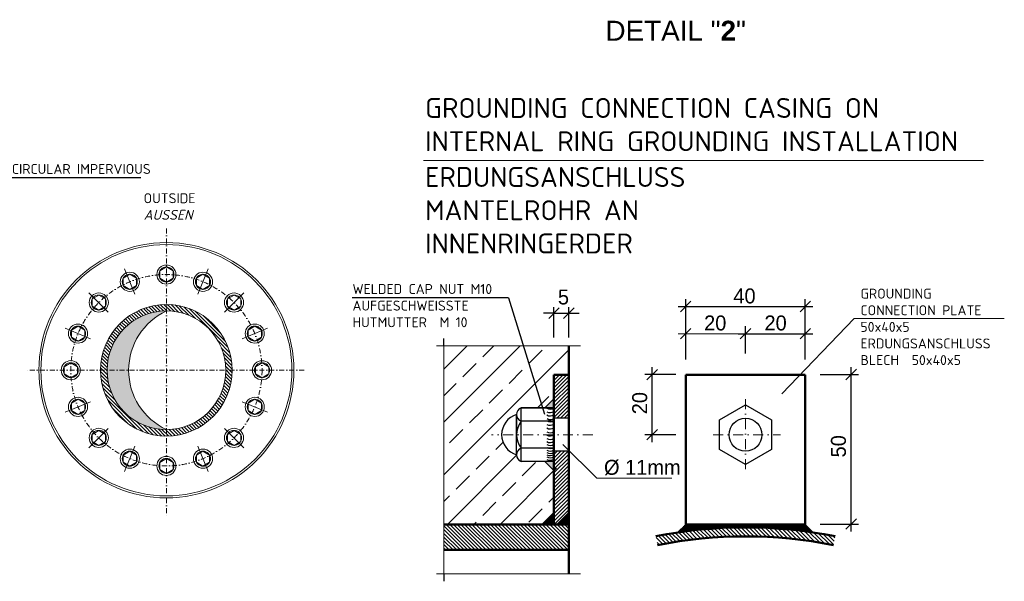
# Model space of a CAD drawing. Header units: millimetres. Extents: x -74917 to 39069, y -531 to 18593.
# Tile 6 of 12: x 2119 to 7060, y 11484 to 14301. Entities that reach past the tile are written whole.
import ezdxf

# ---------------------------------------------------------------- set-up
doc = ezdxf.new("R2010")
doc.units = ezdxf.units.MM
doc.linetypes.add('STRICHPUNKT2', pattern=[0.5, 0.25, -0.125, 0, -0.125])
for name, color, linetype, lineweight in [('P------T2', 7, 'Continuous', 18), ('P------T7', 7, 'Continuous', 18), ('PDSMD', 7, 'Continuous', 18)]:
    doc.layers.add(name, color=color, linetype=linetype, lineweight=lineweight)

msp = doc.modelspace()

# ---------------------------------------------------------------- hatches: boundary and pattern name
at = {"layer": 'PDSMD'}
h = msp.add_hatch(dxfattribs=at)
h.set_pattern_fill('ANSI31', scale=100.000161, angle=90, style=0)
h.set_pattern_definition([(135, (-22830.207, 5965.496), (-8.838849, -8.838849), [])])
h.paths.add_polyline_path([(2854.83698, 12840.81401), (2854.83698, 12873.0891, 0.4142135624), (2524.83645, 12543.08857), (2557.11154, 12543.08857, -0.4142135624)])
h.paths.add_polyline_path([(3152.56242, 12543.08857), (3184.83751, 12543.08857, 0.4142135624), (2854.83698, 12873.0891), (2854.83698, 12840.81401, -0.4142135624)])
h.paths.add_polyline_path([(2854.83698, 12245.36313), (2854.83698, 12213.08804, 0.4142135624), (3184.83751, 12543.08857), (3152.56242, 12543.08857, -0.4142135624)])
h.paths.add_polyline_path([(2557.11154, 12543.08857), (2524.83645, 12543.08857, 0.4142135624), (2854.83698, 12213.08804), (2854.83698, 12245.36313, -0.4142135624)])
h = msp.add_hatch(color=7, dxfattribs=at)
h.paths.add_polyline_path([(2854.83698, 12840.81401, 0.4142135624), (2557.11154, 12543.08857), (2665.47746, 12543.08857, -0.2910682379)])
h.paths.add_polyline_path([(2665.47746, 12543.08857), (2557.11154, 12543.08857, 0.4142135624), (2854.83698, 12245.36313, -0.2910682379)])
at = {"layer": 'PDSMD', "lineweight": -3}
h = msp.add_hatch(dxfattribs=at)
h.set_pattern_fill('ANSI33', scale=750, angle=270, style=0)
h.set_pattern_definition([(45, (2340214.66, -1295913.41), (132.582521, -132.582521), []), (45, (2340214.66, -1295780.83), (132.582521, -132.582521), [93.75, -46.875])])
h.paths.add_polyline_path([(4247.74758, 12665.44729), (4874.75576, 12665.44729), (4874.75576, 12519.66724), (4799.75576, 12519.66724), (4799.75576, 12399.77584), (4754.75576, 12354.66724), (4634.75576, 12354.66724, 0.3027756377), (4612.25576, 12320.91724, 0.7407407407), (4612.25576, 12118.41724, 0.3027756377), (4634.75576, 12084.66724), (4754.75576, 12084.66724), (4799.75576, 12039.66724), (4799.75576, 11829.66724), (4739.75576, 11769.66724), (4247.74758, 11769.66724)])
at = {"layer": 'PDSMD'}
h = msp.add_hatch(dxfattribs=at)
h.set_pattern_fill('ANSI31', scale=105, style=0)
h.set_pattern_definition([(45, (-5673.297, 11151.023), (-9.280777, 9.280777), [])])
h.paths.add_polyline_path([(4874.75576, 12519.66724), (4799.75576, 12519.66724), (4799.75576, 12302.16724), (4874.75576, 12302.16724)])
h.paths.add_polyline_path([(4874.75576, 12137.16724), (4799.75576, 12137.16724), (4799.75576, 11769.66724), (4814.75576, 11769.66724), (4874.75576, 11829.66724)])
h = msp.add_hatch(color=7, dxfattribs=at)
h.paths.add_polyline_path([(4754.75576, 12354.66724), (4799.75576, 12354.66724), (4799.64728, 12399.66711)])
h.paths.add_polyline_path([(4799.75576, 12084.66724), (4754.75576, 12084.66724), (4799.75576, 12039.66724)])
at = {"layer": 'PDSMD', "lineweight": -3}
h = msp.add_hatch(dxfattribs=at)
h.set_pattern_fill('ANSI31', scale=15000, angle=270, style=0)
h.set_pattern_definition([(45, (2340214.7, -1295913.4), (1325.8252, -1325.8252), [])])
edge = h.paths.add_edge_path()
edge.add_line((4874.75576, 11829.66724), (4814.75576, 11769.66724))
edge.add_line((4814.75576, 11769.66724), (4799.75576, 11769.66724))
edge.add_line((4799.75576, 11769.66724), (4799.75576, 11829.66724))
edge.add_line((4799.75576, 11829.66724), (4799.75576, 12051.1193))
edge.add_spline(control_points=[(4799.75576, 12051.1193), (4805.36342, 12052.37442), (4816.29408, 12054.82096), (4826.17289, 12036.79277), (4844.62535, 12050.48814), (4856.73, 12029.37507), (4869.22597, 12040.66674), (4874.12954, 12040.82158), (4874.75576, 12040.75653)], knot_values=[0.0015700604, 0.0015700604, 0.0015700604, 0.0015700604, 0.0026138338, 0.0036046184, 0.0046627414, 0.0058708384, 0.0068893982, 0.0070439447, 0.0070439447, 0.0070439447, 0.0070439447], degree=3, periodic=0)
edge.add_line((4874.75576, 12040.75653), (4874.75576, 11829.66724))
for points in [[(4799.75576, 11829.66724), (4799.75576, 11769.66724), (4739.75576, 11769.66724)], [(4874.75576, 11829.66724), (4874.75576, 11769.66724), (4814.75576, 11769.66724)]]:
    msp.add_hatch(color=7, dxfattribs=at).paths.add_polyline_path(points)
h = msp.add_hatch(dxfattribs=at)
h.set_pattern_fill('ANSI31', scale=105, angle=180, style=0)
h.set_pattern_definition([(135, (2340214.657, -1295913.415), (9.2807765, 9.2807765), [])])
h.paths.add_polyline_path([(4247.74758, 11769.66724), (4247.74758, 11642.16724), (4874.75576, 11642.16724), (4874.75576, 11769.66724)])
h = msp.add_hatch(dxfattribs=at)
h.set_pattern_fill('LINE', scale=37.5, angle=90, style=0)
h.set_pattern_definition([(270, (-211677.34, 793853.5235), (-4.6875, -3e-16), [])])
h.paths.add_polyline_path([(5761.17727, 11769.66724), (5761.17727, 11754.66724, 0.0372331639), (5420.79507, 11729.28504), (5461.17727, 11769.66724)])
h.paths.add_polyline_path([(5761.17727, 11754.66724), (5761.17727, 11769.66724), (6061.17727, 11769.66724), (6101.55947, 11729.28504, 0.0372331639)])
h = msp.add_hatch(dxfattribs=at)
h.set_pattern_fill('ANSI31', scale=112.5, style=0)
h.set_pattern_definition([(315, (-211677.34, 793853.524), (-9.9436891, -9.9436891), [])])
h.paths.add_polyline_path([(6211.17727, 11710.1172), (6202.35374, 11665.99073, 0.049379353), (5761.17727, 11709.66724), (5761.17727, 11754.66724, -0.049379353)])
h.paths.add_polyline_path([(5320.0008, 11665.99073), (5311.17727, 11710.1172, -0.049379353), (5761.17727, 11754.66724), (5761.17727, 11709.66724, 0.049379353)])

# ---------------------------------------------------------------- linework, layer by layer
at = {"layer": 'PDSMD', "color": 7}
for p, q in [((4145.19738, 13594.92213), (6956.48322, 13594.92213)), ((2821.46491, 13040.90291), (2854.83698, 13060.91814)), ((2854.83698, 13060.91814), (2888.20905, 13040.90291)), ((2637.77656, 13004.36502), (2671.14863, 13024.38026)), ((2637.77656, 12968.7379), (2637.77656, 13004.36502)), ((2671.14863, 13024.38026), (2704.52071, 13004.36502)), ((2704.52071, 13004.36502), (2704.52071, 12968.7379)), ((2821.46491, 13005.27578), (2821.46491, 13040.90291)), ((2854.83698, 12985.26054), (2821.46491, 13005.27578)), ((2888.20905, 13005.27578), (2854.83698, 12985.26054)), ((2888.20905, 13040.90291), (2888.20905, 13005.27578)), ((3005.15325, 13004.36502), (3038.52532, 13024.38026)), ((3005.15325, 12968.7379), (3005.15325, 13004.36502)), ((3038.52532, 13024.38026), (3071.89739, 13004.36502)), ((3071.89739, 13004.36502), (3071.89739, 12968.7379)), ((2671.14863, 12948.72266), (2637.77656, 12968.7379)), ((2704.52071, 12968.7379), (2671.14863, 12948.72266)), ((3038.52532, 12948.72266), (3005.15325, 12968.7379)), ((3071.89739, 12968.7379), (3038.52532, 12948.72266)), ((2482.0531, 12900.31393), (2515.42518, 12920.32917)), ((2482.0531, 12864.68681), (2482.0531, 12900.31393)), ((2515.42518, 12920.32917), (2548.79725, 12900.31393)), ((2548.79725, 12900.31393), (2548.79725, 12864.68681)), ((3160.87671, 12900.31393), (3194.24878, 12920.32917)), ((3160.87671, 12864.68681), (3160.87671, 12900.31393)), ((3194.24878, 12920.32917), (3227.62085, 12900.31393)), ((3227.62085, 12900.31393), (3227.62085, 12864.68681)), ((2515.42518, 12844.67157), (2482.0531, 12864.68681)), ((2548.79725, 12864.68681), (2515.42518, 12844.67157)), ((3194.24878, 12844.67157), (3160.87671, 12864.68681)), ((3227.62085, 12864.68681), (3194.24878, 12844.67157)), ((6306.02891, 12802.59977), (5943.1378, 12423.95858)), ((6306.02891, 12802.59977), (7060.12654, 12802.59977)), ((2378.00202, 12744.59048), (2411.37409, 12764.60572)), ((2411.37409, 12764.60572), (2444.74616, 12744.59048)), ((3264.9278, 12744.59048), (3298.29987, 12764.60572)), ((3298.29987, 12764.60572), (3331.67194, 12744.59048)), ((2378.00202, 12708.96335), (2378.00202, 12744.59048)), ((2411.37409, 12688.94811), (2378.00202, 12708.96335)), ((2444.74616, 12708.96335), (2411.37409, 12688.94811)), ((2444.74616, 12744.59048), (2444.74616, 12708.96335)), ((3264.9278, 12708.96335), (3264.9278, 12744.59048)), ((3298.29987, 12688.94811), (3264.9278, 12708.96335)), ((3331.67194, 12708.96335), (3298.29987, 12688.94811)), ((3331.67194, 12744.59048), (3331.67194, 12708.96335)), ((2341.46413, 12560.90213), (2374.8362, 12580.91737)), ((2341.46413, 12525.27501), (2341.46413, 12560.90213)), ((2374.8362, 12580.91737), (2408.20828, 12560.90213)), ((2408.20828, 12560.90213), (2408.20828, 12525.27501)), ((3301.46568, 12560.78966), (3334.83775, 12580.8049)), ((3301.46568, 12525.16254), (3301.46568, 12560.78966)), ((3334.83775, 12580.8049), (3368.20982, 12560.78966)), ((3368.20982, 12560.78966), (3368.20982, 12525.16254)), ((2374.8362, 12505.25977), (2341.46413, 12525.27501)), ((2408.20828, 12525.27501), (2374.8362, 12505.25977)), ((3334.83775, 12505.1473), (3301.46568, 12525.16254)), ((3368.20982, 12525.16254), (3334.83775, 12505.1473)), ((2378.00202, 12377.21379), (2411.37409, 12397.22903)), ((2378.00202, 12341.58667), (2378.00202, 12377.21379)), ((2411.37409, 12397.22903), (2444.74616, 12377.21379)), ((2444.74616, 12377.21379), (2444.74616, 12341.58667)), ((3264.9278, 12377.21379), (3298.29987, 12397.22903)), ((3264.9278, 12341.58667), (3264.9278, 12377.21379)), ((3298.29987, 12397.22903), (3331.67194, 12377.21379)), ((3331.67194, 12377.21379), (3331.67194, 12341.58667)), ((2411.37409, 12321.57143), (2378.00202, 12341.58667)), ((2444.74616, 12341.58667), (2411.37409, 12321.57143)), ((3298.29987, 12321.57143), (3264.9278, 12341.58667)), ((3331.67194, 12341.58667), (3298.29987, 12321.57143)), ((2482.0531, 12221.49033), (2515.42518, 12241.50557)), ((2482.0531, 12185.86321), (2482.0531, 12221.49033)), ((2515.42518, 12241.50557), (2548.79725, 12221.49033)), ((2548.79725, 12221.49033), (2548.79725, 12185.86321)), ((3160.87671, 12221.49033), (3194.24878, 12241.50557)), ((3160.87671, 12185.86321), (3160.87671, 12221.49033)), ((3194.24878, 12241.50557), (3227.62085, 12221.49033)), ((3227.62085, 12221.49033), (3227.62085, 12185.86321)), ((2515.42518, 12165.84797), (2482.0531, 12185.86321)), ((2548.79725, 12185.86321), (2515.42518, 12165.84797)), ((3194.24878, 12165.84797), (3160.87671, 12185.86321)), ((3227.62085, 12185.86321), (3194.24878, 12165.84797)), ((2637.77656, 12117.43924), (2671.14863, 12137.45448)), ((2637.77656, 12081.81212), (2637.77656, 12117.43924)), ((2671.14863, 12137.45448), (2704.52071, 12117.43924)), ((2704.52071, 12117.43924), (2704.52071, 12081.81212)), ((3005.15325, 12117.43924), (3038.52532, 12137.45448)), ((3005.15325, 12081.81212), (3005.15325, 12117.43924)), ((3038.52532, 12137.45448), (3071.89739, 12117.43924)), ((3071.89739, 12117.43924), (3071.89739, 12081.81212)), ((2671.14863, 12061.79688), (2637.77656, 12081.81212)), ((2704.52071, 12081.81212), (2671.14863, 12061.79688)), ((2821.46491, 12080.90136), (2854.83698, 12100.9166)), ((2821.46491, 12045.27424), (2821.46491, 12080.90136)), ((2854.83698, 12100.9166), (2888.20905, 12080.90136)), ((2888.20905, 12080.90136), (2888.20905, 12045.27424)), ((3038.52532, 12061.79688), (3005.15325, 12081.81212)), ((3071.89739, 12081.81212), (3038.52532, 12061.79688)), ((2854.83698, 12025.259), (2821.46491, 12045.27424)), ((2888.20905, 12045.27424), (2854.83698, 12025.259))]:
    msp.add_line(p, q, dxfattribs=at)
at = {"layer": 'PDSMD', "color": 7, "lineweight": -3, "ltscale": 0.02}
for p, q in [((2726.62056, 13508.07812), (1537.55503, 13508.07812)), ((4572.16715, 12906.63947), (3786.99096, 12906.63947)), ((4572.16715, 12906.63947), (4751.758, 12323.04884)), ((4799.75576, 12707.698), (4799.75576, 12859.02277)), ((4874.75569, 12707.698), (4874.75569, 12859.02277)), ((4799.75576, 12829.52364), (4747.25576, 12829.52364)), ((4799.75576, 12829.52364), (4874.75569, 12829.52364)), ((4874.75569, 12829.52364), (4927.25569, 12829.52364))]:
    msp.add_line(p, q, dxfattribs=at)
at = {"layer": 'PDSMD', "color": 7, "linetype": 'STRICHPUNKT2', "ltscale": 100}
for p, q in [((2854.83698, 13253.91597), (2854.83698, 11802.14095)), ((3546.73236, 12543.08857), (2151.5719, 12543.08857))]:
    msp.add_line(p, q, dxfattribs=at)
at = {"layer": 'PDSMD', "color": 7, "ltscale": 10}
for p, q in [((2697.08856, 12923.92693), (2644.42594, 13051.06575)), ((3012.58539, 12923.92693), (3065.24801, 13051.06575)), ((2563.35592, 12834.56963), (2466.04808, 12931.87747)), ((3146.31804, 12834.56963), (3243.62588, 12931.87747)), ((2473.99862, 12700.83698), (2346.8598, 12753.49961)), ((3235.67534, 12700.83698), (3362.81416, 12753.49961)), ((2473.99862, 12385.34016), (2346.8598, 12332.67753)), ((3235.67534, 12385.34016), (3362.81416, 12332.67753)), ((2563.35592, 12251.60751), (2466.04808, 12154.29967)), ((3146.31804, 12251.60751), (3243.62588, 12154.29967)), ((2697.08856, 12162.25021), (2644.42594, 12035.11139)), ((3012.58539, 12162.25021), (3065.24801, 12035.11139))]:
    msp.add_line(p, q, dxfattribs=at)
at = {"layer": 'PDSMD', "color": 7, "lineweight": -3}
for p, q in [((5461.17727, 12596.43012), (5461.17727, 12900.25444)), ((6061.17671, 12596.43012), (6061.17671, 12900.25444)), ((5423.67727, 12862.75444), (6098.67671, 12862.75444))]:
    msp.add_line(p, q, dxfattribs=at)
at = {"layer": 'PDSMD', "color": 7, "lineweight": -2}
for p, q in [((4773.50576, 12803.27364), (4826.00576, 12855.77364)), ((4901.00569, 12855.77364), (4848.50569, 12803.27364)), ((5487.42727, 12889.00444), (5434.92727, 12836.50444)), ((6087.42671, 12889.00444), (6034.92671, 12836.50444))]:
    msp.add_line(p, q, dxfattribs=at)
at = {"layer": 'PDSMD', "color": 7, "lineweight": -2, "ltscale": 200}
for p, q in [((5487.42727, 12752.33883), (5434.92727, 12699.83883)), ((5787.42699, 12752.33883), (5734.92699, 12699.83883)), ((6087.42671, 12752.33883), (6034.92671, 12699.83883)), ((5319.31289, 12547.16936), (5266.81289, 12494.66936)), ((6317.6253, 12547.71486), (6265.1253, 12495.21486)), ((5319.31289, 12245.91724), (5266.81289, 12193.41724)), ((6317.6253, 11797.71556), (6265.1253, 11745.21556))]:
    msp.add_line(p, q, dxfattribs=at)
at = {"layer": 'PDSMD', "color": 7, "ltscale": 200}
for p, q in [((5461.17727, 12626.77181), (5461.17727, 12763.58883)), ((5761.17699, 12626.77181), (5761.17699, 12763.58883)), ((5423.67727, 12726.08883), (5798.67699, 12726.08883)), ((4247.74758, 12665.44729), (4209.66461, 12665.44729)), ((4247.74758, 11522.60426), (4247.74758, 12665.44729)), ((4933.5359, 12665.44729), (4247.74758, 12665.44729)), ((5015.3312, 12001.54987), (4844.67652, 12169.83239)), ((5015.3312, 12001.54987), (5391.47081, 12001.54987)), ((4933.5359, 11522.60426), (4209.66461, 11522.60426))]:
    msp.add_line(p, q, dxfattribs=at)
at = {"layer": 'PDSMD', "color": 7, "lineweight": -3, "ltscale": 200}
for p, q in [((5761.17699, 12626.77181), (5761.17699, 12763.58883)), ((6061.17671, 12626.77181), (6061.17671, 12763.58883)), ((4247.74758, 12665.44729), (4247.74758, 12701.91757)), ((5723.67699, 12726.08883), (6098.67671, 12726.08883)), ((5293.06289, 12182.16724), (5293.06289, 12558.41936)), ((6291.3753, 11733.96556), (6291.3753, 12558.96486)), ((5411.89873, 12520.91936), (5255.56289, 12520.91936)), ((6135.30797, 12521.46486), (6328.8753, 12521.46486)), ((4634.75576, 12084.66724), (4634.75576, 12354.66724)), ((4799.75576, 12354.66724), (4634.75576, 12354.66724)), ((4634.75576, 12354.66724), (4799.75576, 12354.66724)), ((4799.64728, 12399.66711), (4754.75576, 12354.66724)), ((4799.75576, 12354.66724), (4754.75576, 12354.66724)), ((4799.75576, 12354.66724), (4799.64728, 12399.66711)), ((4612.25576, 12320.91724), (4612.25576, 12219.66724)), ((4612.25576, 12118.41724), (4612.25576, 12320.91724)), ((4799.75576, 12287.16724), (4634.75576, 12287.16724)), ((4874.75576, 12302.16724), (4799.75576, 12302.16724)), ((5411.89873, 12219.66724), (5255.56289, 12219.66724)), ((4799.75576, 12152.16724), (4634.75576, 12152.16724)), ((4874.75576, 12137.16724), (4799.75576, 12137.16724)), ((4799.75576, 12084.66724), (4634.75576, 12084.66724)), ((4799.75576, 12084.66724), (4754.75576, 12084.66724)), ((4799.75576, 12039.66724), (4754.75576, 12084.66724)), ((4799.75576, 12084.66724), (4799.75576, 12039.66724)), ((4799.75576, 11829.66724), (4739.75576, 11769.66724)), ((4799.75576, 11769.66724), (4799.75576, 11829.66724)), ((4874.75576, 11829.66724), (4814.75576, 11769.66724)), ((4874.75576, 11769.66724), (4874.75576, 11829.66724)), ((4784.75576, 11769.66724), (4724.75576, 11769.66724)), ((4874.75576, 11769.66724), (4814.75576, 11769.66724)), ((4874.75576, 11769.66724), (4829.75576, 11769.66724)), ((5461.17727, 11769.66724), (5420.79507, 11729.28504)), ((6061.17727, 11769.66724), (6101.55947, 11729.28504)), ((6135.30797, 11771.46556), (6328.8753, 11771.46556)), ((4247.74758, 11522.60426), (4247.74758, 11484.49899))]:
    msp.add_line(p, q, dxfattribs=at)
at = {"layer": 'PDSMD', "color": 7, "lineweight": 50, "ltscale": 200}
for p, q in [((4874.75576, 11522.60426), (4874.75576, 12665.44729)), ((4799.75576, 12519.66724), (4799.75576, 11769.66724)), ((4874.75576, 12519.66724), (4799.75576, 12519.66724)), ((6061.17727, 12519.66724), (5461.17727, 12519.66724)), ((5461.17727, 11769.66724), (5461.17727, 12519.66724)), ((6061.17727, 11769.66724), (6061.17727, 12519.66724)), ((4874.75576, 11769.66724), (4247.74758, 11769.66724)), ((6061.17727, 11769.66724), (5461.17727, 11769.66724)), ((4874.75576, 11642.16724), (4247.74758, 11642.16724))]:
    msp.add_line(p, q, dxfattribs=at)
at = {"layer": 'PDSMD', "color": 7, "linetype": 'STRICHPUNKT2', "ltscale": 200}
for p, q in [((5761.17727, 12047.32784), (5761.17727, 12408.37936)), ((4995.43606, 12219.66724), (4485.7876, 12219.66724)), ((5599.66175, 12219.66724), (5937.06879, 12219.66724))]:
    msp.add_line(p, q, dxfattribs=at)
at = {"layer": 'PDSMD', "color": 7, "lineweight": -3}
msp.add_lwpolyline([(5891.08108, 12144.66724), (5761.17727, 12069.66724), (5631.27346, 12144.66724), (5631.27346, 12294.66724), (5761.17727, 12369.66724), (5891.08108, 12294.66724)], close=True, dxfattribs=at)
at = {"layer": 'PDSMD', "color": 7}
for centre, radius in [((2854.83698, 12543.08857), 640.00103), ((2854.83698, 12543.08857), 630.00101), ((2854.83698, 13023.08934), 48.03657), ((2854.83698, 13023.08934), 37.8288), ((2671.14863, 12986.55146), 48.03657), ((2671.14863, 12986.55146), 37.8288), ((3038.52532, 12986.55146), 48.03657), ((3038.52532, 12986.55146), 37.8288), ((2515.42518, 12882.50037), 48.03657), ((2515.42518, 12882.50037), 37.8288), ((3194.24878, 12882.50037), 48.03657), ((3194.24878, 12882.50037), 37.8288), ((2854.83698, 12543.08857), 330.00053), ((2854.83698, 12543.08857), 297.72544), ((2411.37409, 12726.77691), 48.03657), ((2411.37409, 12726.77691), 37.8288), ((3298.29987, 12726.77691), 48.03657), ((3298.29987, 12726.77691), 37.8288), ((2374.8362, 12543.08857), 48.03657), ((2374.8362, 12543.08857), 37.8288), ((3334.83775, 12542.9761), 48.03657), ((3334.83775, 12542.9761), 37.8288), ((2411.37409, 12359.40023), 48.03657), ((3298.29987, 12359.40023), 48.03657), ((2411.37409, 12359.40023), 37.8288), ((3298.29987, 12359.40023), 37.8288), ((2515.42518, 12203.67677), 48.03657), ((2515.42518, 12203.67677), 37.8288), ((3194.24878, 12203.67677), 48.03657), ((3194.24878, 12203.67677), 37.8288), ((2671.14863, 12099.62568), 48.03657), ((2671.14863, 12099.62568), 37.8288), ((2854.83698, 12063.0878), 48.03657), ((3038.52532, 12099.62568), 48.03657), ((3038.52532, 12099.62568), 37.8288), ((2854.83698, 12063.0878), 37.8288)]:
    msp.add_circle(centre, radius, dxfattribs=at)
at = {"layer": 'PDSMD', "color": 7, "linetype": 'STRICHPUNKT2', "ltscale": 100}
msp.add_circle((2854.83698, 12543.08857), 480.00077, dxfattribs=at)
at = {"layer": 'PDSMD', "color": 7, "lineweight": -3}
msp.add_circle((5761.17727, 12219.66724), 82.5, dxfattribs=at)
at = {"layer": 'PDSMD', "color": 7}
msp.add_arc((2994.21052, 12543.08857), 328.73306, 115.08559872, 244.91440128, dxfattribs=at)
at = {"layer": 'PDSMD', "color": 7, "lineweight": -3}
for centre, radius, start, end in [((4648.81826, 12320.91724), 36.5625, 112.61986495, 247.38013505), ((4780.90167, 12379.92634), 31.51981, 238.23913618, 306.7386696), ((4643.09951, 12219.66724), 105.84375, 106.94228927, 253.05771073), ((4780.90167, 12345.48085), 31.51981, 238.23913618, 306.7386696), ((4780.90279, 12361.89681), 31.51981, 238.23913618, 306.7386696), ((4724.75576, 12219.66724), 112.5, 143.13010235, 216.86989765), ((4780.90167, 12315.66268), 31.51981, 238.23913618, 306.7386696), ((4780.90167, 12298.44131), 31.51981, 238.23913618, 306.7386696), ((4782.21849, 12327.22786), 31.51981, 238.23913618, 306.7386696), ((4780.90167, 12280.18832), 31.51981, 238.23913618, 306.7386696), ((4780.90167, 12260.62945), 31.51981, 238.23913618, 306.7386696), ((4780.90167, 12244.71396), 31.51981, 238.23913618, 306.7386696), ((4780.90167, 12227.76685), 31.51981, 238.23913618, 306.7386696), ((4780.90167, 12211.81091), 31.51981, 238.23913618, 306.7386696), ((4780.90167, 12197.4609), 31.51981, 238.23913618, 306.7386696), ((4780.90167, 12181.99274), 31.51981, 238.23913618, 306.7386696), ((4648.81826, 12118.41724), 36.5625, 112.61986495, 247.38013505), ((4780.90167, 12168.96328), 31.51981, 238.23913618, 306.7386696), ((4780.90167, 12156.80015), 31.51981, 238.23913618, 306.7386696), ((4780.90167, 12146.36778), 31.51981, 238.23913618, 306.7386696), ((4780.90167, 12135.72131), 31.51981, 238.23913618, 306.7386696), ((4780.90167, 12122.69185), 31.51981, 238.23913618, 306.7386696)]:
    msp.add_arc(centre, radius, start, end, dxfattribs=at)
at = {"layer": 'PDSMD', "color": 7, "lineweight": 50}
for radius in [2295, 2250]:
    msp.add_arc((5761.17727, 9459.66724), radius, 78.69227057, 101.30772943, dxfattribs=at)

# ---------------------------------------------------------------- texts
at = {"layer": 'P------T2', "color": 7, "char_height": 50, "attachment_point": 1}
for s, insert, width in [('{\\fISOCPEUR|b0|i0|c0|p34;TO BE WELDED CIRCULAR IMPERVIOUS}', (1573.42891, 13577.61953), 1181.6426164), ('{\\fISOCPEUR|b0|i0|c0|p34;OUTSIDE} {\\fISOCPEUR|b0|i1|c0|p34;AUSSEN}', (2740.41059, 13430.78665), 270.2007734), ('{\\fISOCPEUR|b0|i0|c0|p34;WELDED CAP NUT M10 AUFGESCHWEISSTE HUTMUTTER  M 10}', (3788.76485, 12975.45498), 949.2132745), ('{\\fISOCPEUR|b0|i0|c0|p34;GROUNDING CONNECTION PLATE 50x40x5\\PERDUNGSANSCHLUSS BLECH  50x40x5}', (6338.05249, 12952.26759), 724.6719269)]:
    msp.add_mtext(s, dxfattribs=dict(at, insert=insert, width=width))
at = {"layer": 'P------T7', "color": 7, "linetype": 'Continuous', "lineweight": 25, "insert": (5058.60711, 14195.87478), "char_height": 100, "attachment_point": 7}
msp.add_mtext('{\\fArial|b0|i0|c0|p34;\\C256;DETAIL "\\fArial|b1|i0|c0|p34;2\\fArial|b0|i0|c0|p34;"}', dxfattribs=at)
at = {"layer": 'PDSMD', "color": 7, "lineweight": -3, "ltscale": 0.02}
for s, p in [('5', (4819.75572, 12872.94729)), ('Ø 11mm', (5051.1443, 12018.60345))]:
    msp.add_text(s, height=75, dxfattribs=at).set_placement(p)
at = {"layer": 'PDSMD', "color": 7, "char_height": 100, "attachment_point": 1}
for s, insert, width in [('{\\fISOCPEUR|b0|i0|c0|p34;GROUNDING CONNECTION CASING ON INTERNAL RING GROUNDING INSTALLATION}', (4153.13343, 13908.37653), 2806.0149916), ('{\\fISOCPEUR|b0|i0|c0|p34;ERDUNGSANSCHLUSS MANTELROHR AN INNENRINGERDER}', (4153.13343, 13562.16205), 2134.2370899)]:
    msp.add_mtext(s, dxfattribs=dict(at, insert=insert, width=width))
at = {"layer": 'PDSMD', "color": 7, "lineweight": -3, "ltscale": 0.02, "char_height": 75, "attachment_point": 5}
for s, insert in [(' 40', (5742.206, 12915.16607)), (' 20', (5595.36791, 12779.54853)), (' 20', (5898.29554, 12779.54853))]:
    msp.add_mtext(s, dxfattribs=dict(at, insert=insert))
at = {"layer": 'PDSMD', "color": 7, "lineweight": -3, "ltscale": 0.02, "char_height": 75, "attachment_point": 5, "rotation": 90}
for s, insert in [(' 20', (5230.72355, 12363.99511)), (' 50', (6228.06779, 12147.58686))]:
    msp.add_mtext(s, dxfattribs=dict(at, insert=insert))

doc.saveas('drawing.dxf')
